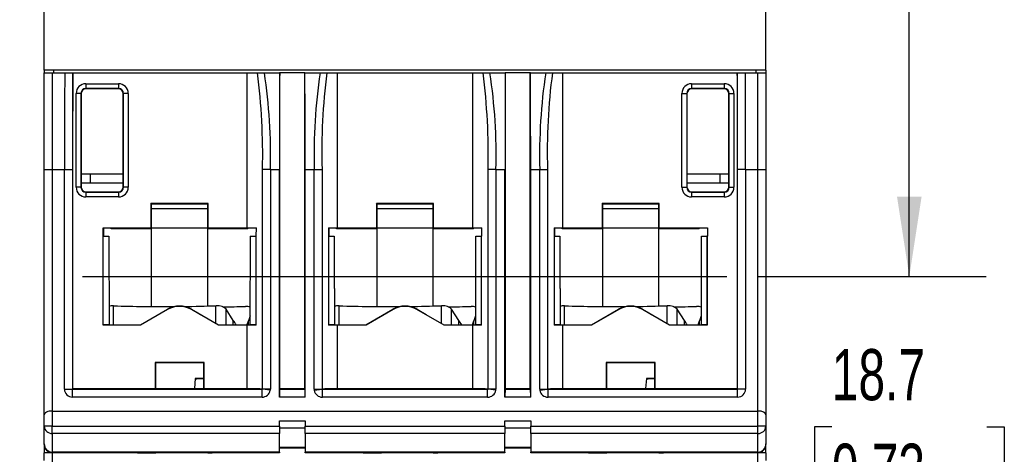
# Model space of a CAD drawing. Header units: millimetres. Extents: x 0 to 1397, y 0 to 1080.
# Tile 9 of 15: x 207 to 411, y 746 to 836. Entities that reach past the tile are written whole.
import ezdxf

# ---------------------------------------------------------------- set-up
doc = ezdxf.new("R2010")
doc.units = ezdxf.units.MM
doc.header["$LTSCALE"] = 5
doc.linetypes.add('CENTERX2', pattern=[20.32, 12.7, -2.54, 2.54, -2.54])
doc.layers.add('CENTER', color=40, linetype='CENTERX2')
doc.layers.add('DIMENSIONS', color=140, linetype='Continuous', lineweight=25)
doc.styles.add('SLDTEXTSTYLE0', font='TXT', dxfattribs={"width": 0.7})
doc.dimstyles.new('SLDDIMSTYLE1', dxfattribs={"dimtxt": 10.790039, "dimasz": 16.51, "dimexe": 0, "dimexo": 0.0625, "dimgap": 2.69751, "dimtad": 0, "dimtih": 1, "dimtoh": 1, "dimdec": 1, "dimlfac": 0.3, "dimrnd": 1e-09, "dimzin": 12, "dimdsep": 46, "dimtxsty": 'SLDTEXTSTYLE0', "dimsah": 1, "dimcen": 0.09, "dimadec": 0, "dimazin": 3, "dimtfac": 1, "dimtdec": 1, "dimtofl": 0, "dimtmove": 0, "dimatfit": 3, "dimfxl": 0, "dimfrac": 2, "dimtolj": 1, "dimtzin": 12, "dimarcsym": 0})
doc.dimstyles.new('SLDDIMSTYLE2', dxfattribs={"dimtxt": 10.790039, "dimasz": 16.51, "dimexe": 0, "dimexo": 0.0625, "dimgap": 2.69751, "dimtad": 0, "dimtih": 1, "dimtoh": 1, "dimdec": 1, "dimlfac": 0.3, "dimrnd": 1e-09, "dimzin": 12, "dimdsep": 46, "dimtxsty": 'SLDTEXTSTYLE0', "dimsah": 1, "dimcen": 0.09, "dimadec": 0, "dimazin": 3, "dimtfac": 1, "dimtdec": 1, "dimtmove": 0, "dimatfit": 0, "dimfxl": 0, "dimfrac": 2, "dimtolj": 1, "dimtzin": 12, "dimarcsym": 0})

# ---------------------------------------------------------------- blocks, each defined once
blk = doc.blocks.new('_D_9')
at = {"layer": 'DIMENSIONS'}
for p, q in [((205.65, 971.17), (154.78, 971.17)), ((170.66, 971.17), (170.66, 841.65)), ((154.63, 822.09), (151, 822.09)), ((151, 822.09), (151, 804.94)), ((186.69, 822.09), (190.31, 822.09)), ((190.31, 822.09), (190.31, 804.94)), ((151, 804.94), (154.63, 804.94)), ((190.31, 804.94), (186.69, 804.94)), ((170.66, 673), (170.66, 802.52)), ((207.32, 673), (154.78, 673))]:
    blk.add_line(p, q, dxfattribs=at)
for points in [[(170.66, 971.17), (168.12, 954.66), (173.2, 954.66)], [(170.66, 673), (173.2, 689.51), (168.12, 689.51)]]:
    blk.add_solid(points, dxfattribs=at)
at = {"layer": 'DIMENSIONS', "char_height": 10.583, "attachment_point": 1, "style": 'SLDTEXTSTYLE0'}
for s, insert in [('89.5', (154.63, 838.15)), ('3.52', (154.63, 818.58))]:
    blk.add_mtext(s, dxfattribs=dict(at, insert=insert))
blk = doc.blocks.new('_D_11')
at = {"layer": 'DIMENSIONS'}
for p, q in [((367.68, 971.17), (406.88, 971.17)), ((391, 971.17), (391, 896.73)), ((374.97, 877.17), (371.35, 877.17)), ((371.35, 877.17), (371.35, 860.02)), ((407.03, 877.17), (410.66, 877.17)), ((410.66, 877.17), (410.66, 860.02)), ((371.35, 860.02), (374.97, 860.02)), ((410.66, 860.02), (407.03, 860.02)), ((391, 783.17), (391, 857.61)), ((359.6, 783.17), (406.88, 783.17))]:
    blk.add_line(p, q, dxfattribs=at)
for points in [[(391, 971.17), (388.46, 954.66), (393.54, 954.66)], [(391, 783.17), (393.54, 799.68), (388.46, 799.68)]]:
    blk.add_solid(points, dxfattribs=at)
at = {"layer": 'DIMENSIONS', "char_height": 10.583, "attachment_point": 1, "style": 'SLDTEXTSTYLE0'}
for s, insert in [('56.4', (374.97, 893.23)), ('2.22', (374.97, 873.66))]:
    blk.add_mtext(s, dxfattribs=dict(at, insert=insert))
blk = doc.blocks.new('_D_12')
at = {"layer": 'DIMENSIONS'}
for p, q in [((391, 783.17), (391, 814.92)), ((359.6, 783.17), (406.88, 783.17)), ((374.97, 752.09), (371.35, 752.09)), ((371.35, 752.09), (371.35, 734.94)), ((407.03, 752.09), (410.66, 752.09)), ((410.66, 752.09), (410.66, 734.94)), ((371.35, 734.94), (374.97, 734.94)), ((410.66, 734.94), (407.03, 734.94)), ((362.26, 721), (406.88, 721)), ((391, 721), (391, 689.25))]:
    blk.add_line(p, q, dxfattribs=at)
for points in [[(391, 783.17), (393.54, 799.68), (388.46, 799.68)], [(391, 721), (388.46, 704.49), (393.54, 704.49)]]:
    blk.add_solid(points, dxfattribs=at)
at = {"layer": 'DIMENSIONS', "char_height": 10.583, "attachment_point": 1, "style": 'SLDTEXTSTYLE0'}
for s, insert in [('18.7', (374.97, 768.15)), ('0.73', (374.97, 748.58))]:
    blk.add_mtext(s, dxfattribs=dict(at, insert=insert))

msp = doc.modelspace()

# ---------------------------------------------------------------- linework, layer by layer
for p, q in [((212, 825.84), (212, 840.82)), ((361.33, 825.84), (361.33, 840.82)), ((361.33, 825.84), (212, 825.84)), ((212, 825.84), (212, 825.34)), ((212, 805.34), (212, 825.34)), ((212, 825.34), (213.67, 825.34)), ((213.67, 825.34), (213.67, 805.34)), ((213.67, 825.34), (216.25, 825.34)), ((214, 825.34), (214, 825.84)), ((216.25, 825.34), (217.92, 825.34)), ((217.93, 759.93), (217.93, 825.34)), ((217.93, 825.34), (254, 825.34)), ((254, 793.24), (254, 825.34)), ((254, 825.34), (256.16, 825.34)), ((256.16, 825.34), (257.56, 825.34)), ((257.56, 825.34), (260.72, 825.34)), ((260.76, 825.34), (260.72, 825.34)), ((260.76, 759.93), (260.76, 825.34)), ((265.9, 825.34), (260.76, 825.34)), ((265.9, 759.93), (265.9, 825.34)), ((265.94, 825.34), (265.9, 825.34)), ((265.94, 825.34), (269.1, 825.34)), ((269.1, 825.34), (270.5, 825.34)), ((270.5, 825.34), (272.67, 825.34)), ((272.67, 793.24), (272.67, 825.34)), ((272.67, 825.34), (300.67, 825.34)), ((300.67, 793.24), (300.67, 825.34)), ((300.67, 825.34), (302.83, 825.34)), ((302.83, 825.34), (304.23, 825.34)), ((304.23, 825.34), (307.39, 825.34)), ((307.43, 825.34), (307.39, 825.34)), ((307.43, 759.93), (307.43, 825.34)), ((312.57, 825.34), (307.43, 825.34)), ((312.57, 759.93), (312.57, 825.34)), ((312.61, 825.34), (312.57, 825.34)), ((312.61, 825.34), (315.77, 825.34)), ((315.77, 825.34), (317.17, 825.34)), ((317.17, 825.34), (319.33, 825.34)), ((319.33, 793.24), (319.33, 825.34)), ((319.33, 825.34), (355.4, 825.34)), ((355.4, 825.34), (355.4, 759.93)), ((355.41, 825.34), (357.08, 825.34)), ((357.08, 825.34), (359.67, 825.34)), ((359.33, 825.34), (359.33, 825.84)), ((359.67, 805.34), (359.67, 825.34)), ((359.67, 825.34), (361.33, 825.34)), ((361.33, 825.84), (361.33, 825.34)), ((361.33, 825.34), (361.33, 805.34)), ((220.61, 823.06), (227.39, 823.06)), ((220.61, 823.06), (220.61, 822.06)), ((227.39, 823.06), (227.39, 822.06)), ((345.95, 823.06), (352.72, 823.06)), ((345.95, 823.06), (345.95, 822.06)), ((352.72, 823.06), (352.72, 822.06)), ((218.61, 801.62), (218.61, 821.06)), ((219.61, 821.06), (218.61, 821.06)), ((219.61, 821.06), (219.61, 801.62)), ((219.66, 821.01), (219.61, 821.06)), ((219.66, 821.01), (219.66, 801.67)), ((227.39, 822.06), (220.61, 822.06)), ((220.61, 822.06), (220.66, 822.01)), ((227.34, 822.01), (220.66, 822.01)), ((227.34, 822.01), (227.39, 822.06)), ((228.39, 821.06), (228.34, 821.01)), ((228.34, 801.67), (228.34, 821.01)), ((229.39, 821.06), (228.39, 821.06)), ((228.39, 801.62), (228.39, 821.06)), ((229.39, 821.06), (229.39, 801.62)), ((343.95, 801.62), (343.95, 821.06)), ((343.95, 821.06), (344.95, 821.06)), ((344.95, 821.06), (344.95, 801.62)), ((345, 821.01), (344.95, 821.06)), ((345, 821.01), (345, 801.67)), ((352.72, 822.06), (345.95, 822.06)), ((345.95, 822.06), (346, 822.01)), ((352.67, 822.01), (346, 822.01)), ((352.67, 822.01), (352.72, 822.06)), ((353.72, 821.06), (353.67, 821.01)), ((353.67, 801.67), (353.67, 821.01)), ((353.72, 821.06), (354.72, 821.06)), ((353.72, 801.62), (353.72, 821.06)), ((354.72, 821.06), (354.72, 801.62)), ((212, 805.34), (213.67, 805.34)), ((212, 754.56), (212, 805.34)), ((213.67, 805.34), (213.67, 755.33)), ((213.67, 805.34), (216.21, 805.34)), ((216.21, 759.88), (216.21, 805.34)), ((216.21, 805.34), (217.87, 805.34)), ((217.87, 805.34), (217.87, 759.88)), ((257.18, 759.87), (257.18, 805.34)), ((258.8, 805.34), (257.18, 805.34)), ((258.8, 805.34), (258.8, 759.87)), ((258.8, 805.34), (260.68, 805.34)), ((260.68, 758.21), (260.68, 805.34)), ((265.99, 758.21), (265.99, 805.34)), ((265.99, 805.34), (267.87, 805.34)), ((267.87, 759.87), (267.87, 805.34)), ((267.87, 805.34), (269.49, 805.34)), ((269.49, 805.34), (269.49, 759.87)), ((303.85, 759.87), (303.85, 805.34)), ((305.47, 805.34), (303.85, 805.34)), ((305.47, 805.34), (305.47, 759.87)), ((305.47, 805.34), (307.34, 805.34)), ((307.34, 758.21), (307.34, 805.34)), ((312.66, 805.34), (314.53, 805.34)), ((312.66, 758.21), (312.66, 805.34)), ((314.53, 759.87), (314.53, 805.34)), ((314.53, 805.34), (316.15, 805.34)), ((316.15, 805.34), (316.15, 759.87)), ((357.13, 805.34), (355.46, 805.34)), ((355.46, 759.88), (355.46, 805.34)), ((357.13, 805.34), (357.13, 759.88)), ((357.13, 805.34), (359.67, 805.34)), ((359.67, 755.33), (359.67, 805.34)), ((359.67, 805.34), (361.33, 805.34)), ((361.33, 805.34), (361.33, 754.56)), ((228.34, 804.34), (219.66, 804.34)), ((221.54, 804.34), (221.54, 802.5)), ((353.67, 804.34), (345, 804.34)), ((351.8, 804.34), (351.8, 802.5)), ((219.61, 801.62), (218.61, 801.62)), ((219.61, 801.62), (219.66, 801.67)), ((228.34, 802.5), (219.66, 802.5)), ((220.66, 800.67), (220.61, 800.62)), ((220.66, 800.67), (227.34, 800.67)), ((227.39, 800.62), (227.34, 800.67)), ((228.34, 801.67), (228.39, 801.62)), ((229.39, 801.62), (228.39, 801.62)), ((343.95, 801.62), (344.95, 801.62)), ((344.95, 801.62), (345, 801.67)), ((353.67, 802.5), (345, 802.5)), ((346, 800.67), (345.95, 800.62)), ((346, 800.67), (352.67, 800.67)), ((352.72, 800.62), (352.67, 800.67)), ((353.67, 801.67), (353.72, 801.62)), ((353.72, 801.62), (354.72, 801.62)), ((220.61, 800.62), (227.39, 800.62)), ((220.61, 800.62), (220.61, 799.62)), ((227.39, 799.62), (220.61, 799.62)), ((227.39, 800.62), (227.39, 799.62)), ((345.95, 800.62), (352.72, 800.62)), ((345.95, 800.62), (345.95, 799.62)), ((352.72, 799.62), (345.95, 799.62)), ((352.72, 800.62), (352.72, 799.62)), ((245.9, 798.24), (234.1, 798.24)), ((234.1, 798.24), (234.1, 793.24)), ((234.16, 798.17), (234.1, 798.24)), ((245.84, 798.17), (234.16, 798.17)), ((234.16, 798.17), (234.16, 793.17)), ((245.84, 797.17), (234.16, 797.17)), ((245.84, 798.17), (245.9, 798.24)), ((245.84, 793.17), (245.84, 798.17)), ((245.9, 793.24), (245.9, 798.24)), ((280.76, 798.24), (280.76, 793.24)), ((292.57, 798.24), (280.76, 798.24)), ((280.83, 798.17), (280.76, 798.24)), ((292.5, 798.17), (280.83, 798.17)), ((280.83, 798.17), (280.83, 793.17)), ((292.5, 797.17), (280.83, 797.17)), ((292.5, 798.17), (292.57, 798.24)), ((292.5, 793.17), (292.5, 798.17)), ((292.57, 793.24), (292.57, 798.24)), ((339.24, 798.24), (327.43, 798.24)), ((327.43, 798.24), (327.43, 793.24)), ((327.5, 798.17), (327.43, 798.24)), ((339.17, 798.17), (327.5, 798.17)), ((327.5, 798.17), (327.5, 793.17)), ((339.17, 797.17), (327.5, 797.17)), ((339.17, 798.17), (339.24, 798.24)), ((339.17, 793.17), (339.17, 798.17)), ((339.24, 793.24), (339.24, 798.24)), ((224.18, 793.24), (234.1, 793.24)), ((224.18, 773.1), (224.18, 793.24)), ((224.25, 793.17), (224.18, 793.24)), ((234.16, 793.17), (224.25, 793.17)), ((224.25, 793.17), (224.25, 791.5)), ((225.83, 793.17), (225.83, 793.17)), ((254.17, 793.17), (225.83, 793.17)), ((225.83, 793.03), (225.83, 793.17)), ((234.17, 793.03), (225.83, 793.03)), ((234.16, 793.17), (234.1, 793.24)), ((234.17, 793.1), (234.17, 776.96)), ((245.83, 777.07), (245.83, 793.1)), ((254.17, 793.03), (245.83, 793.03)), ((245.84, 793.17), (245.9, 793.24)), ((255.9, 793.17), (245.84, 793.17)), ((245.9, 793.24), (254, 793.24)), ((254.17, 793.17), (254.17, 793.17)), ((254.17, 793.03), (254.17, 793.17)), ((255.89, 791.5), (255.9, 793.26)), ((270.83, 793.26), (270.83, 773.08)), ((270.91, 793.17), (270.83, 793.26)), ((280.83, 793.17), (270.91, 793.17)), ((270.91, 793.17), (270.91, 791.5)), ((272.5, 793.17), (272.5, 793.17)), ((300.83, 793.17), (272.5, 793.17)), ((272.5, 793.03), (272.5, 793.17)), ((280.83, 793.03), (272.5, 793.03)), ((272.67, 793.24), (280.76, 793.24)), ((280.83, 793.17), (280.76, 793.24)), ((280.83, 793.1), (280.83, 776.96)), ((292.5, 793.17), (292.57, 793.24)), ((302.57, 793.17), (292.5, 793.17)), ((292.5, 777.07), (292.5, 793.1)), ((300.83, 793.03), (292.5, 793.03)), ((292.57, 793.24), (300.67, 793.24)), ((300.83, 793.17), (300.83, 793.17)), ((300.83, 793.03), (300.83, 793.17)), ((302.56, 791.5), (302.57, 793.26)), ((317.49, 793.26), (317.49, 773.08)), ((317.58, 793.17), (317.49, 793.26)), ((327.5, 793.17), (317.58, 793.17)), ((317.58, 793.17), (317.58, 791.5)), ((319.17, 793.17), (319.17, 793.17)), ((347.5, 793.17), (319.17, 793.17)), ((319.17, 793.03), (319.17, 793.17)), ((327.5, 793.03), (319.17, 793.03)), ((319.33, 793.24), (327.43, 793.24)), ((327.5, 793.17), (327.43, 793.24)), ((327.5, 793.1), (327.5, 776.96)), ((339.17, 793.17), (339.24, 793.24)), ((349.23, 793.17), (339.17, 793.17)), ((339.17, 777.07), (339.17, 793.1)), ((347.5, 793.03), (339.17, 793.03)), ((339.24, 793.24), (349.23, 793.24)), ((347.5, 793.17), (347.5, 793.17)), ((347.5, 793.03), (347.5, 793.17)), ((349.23, 793.24), (349.23, 791.5)), ((224.23, 773.15), (224.23, 791.5)), ((224.23, 791.5), (225.36, 791.5)), ((225.36, 791.5), (225.42, 773.17)), ((254.64, 791.5), (254.58, 773.17)), ((254.64, 791.5), (255.77, 791.5)), ((255.77, 791.5), (255.77, 773.15)), ((255.84, 791.5), (255.77, 791.5)), ((255.84, 773.08), (255.84, 791.5)), ((255.84, 791.5), (255.89, 791.5)), ((270.89, 773.15), (270.89, 791.5)), ((270.89, 791.5), (272.02, 791.5)), ((272.02, 791.5), (272.02, 780.67)), ((301.31, 780.67), (301.31, 791.5)), ((301.31, 791.5), (302.44, 791.5)), ((302.44, 791.5), (302.44, 773.15)), ((302.51, 791.5), (302.44, 791.5)), ((302.51, 773.08), (302.51, 791.5)), ((302.51, 791.5), (302.56, 791.5)), ((317.56, 773.15), (317.56, 791.5)), ((317.56, 791.5), (318.69, 791.5)), ((318.69, 791.5), (318.69, 780.67)), ((347.98, 780.67), (347.98, 791.5)), ((347.98, 791.5), (349.11, 791.5)), ((349.11, 791.5), (349.11, 773.15)), ((349.15, 791.5), (349.11, 791.5)), ((349.15, 791.5), (349.15, 773.1)), ((349.23, 791.5), (349.15, 791.5)), ((272.06, 780.67), (272.02, 780.67)), ((272.06, 780.67), (272.09, 773.17)), ((301.27, 780.67), (301.25, 773.17)), ((301.31, 780.67), (301.27, 780.67)), ((318.73, 780.67), (318.69, 780.67)), ((318.73, 780.67), (318.76, 773.17)), ((347.94, 780.67), (347.91, 773.17)), ((347.98, 780.67), (347.94, 780.67)), ((226.35, 773.17), (226.35, 777.1)), ((231.92, 773.17), (237.5, 776.39)), ((237.54, 776.33), (231.94, 773.1)), ((237.5, 776.39), (237.54, 776.33)), ((242.5, 776.39), (242.47, 776.33)), ((248.07, 773.1), (242.47, 776.33)), ((242.5, 776.39), (244.36, 775.32)), ((247.55, 773.46), (247.55, 777.12)), ((251.13, 774.09), (249.62, 776.39)), ((249.62, 773.17), (249.62, 776.39)), ((273.02, 773.17), (273.02, 777.1)), ((278.58, 773.17), (284.17, 776.39)), ((284.2, 776.33), (278.6, 773.1)), ((284.17, 776.39), (284.2, 776.33)), ((289.17, 776.39), (289.13, 776.33)), ((294.73, 773.1), (289.13, 776.33)), ((289.17, 776.39), (291.03, 775.32)), ((294.22, 773.46), (294.22, 777.12)), ((297.8, 774.09), (296.29, 776.39)), ((296.29, 773.17), (296.29, 776.39)), ((319.68, 773.17), (319.68, 777.1)), ((325.25, 773.17), (330.83, 776.39)), ((330.87, 776.33), (325.27, 773.1)), ((330.83, 776.39), (330.87, 776.33)), ((335.83, 776.39), (335.8, 776.33)), ((341.4, 773.1), (335.8, 776.33)), ((335.83, 776.39), (337.69, 775.32)), ((340.89, 773.46), (340.89, 777.12)), ((344.47, 774.09), (342.96, 776.39)), ((342.96, 773.17), (342.96, 776.39)), ((254.59, 775.01), (254.26, 774.03)), ((301.25, 775.01), (300.93, 774.03)), ((347.92, 775.01), (347.59, 774.03)), ((224.23, 773.15), (224.18, 773.1)), ((231.94, 773.1), (224.18, 773.1)), ((225.42, 773.17), (224.23, 773.15)), ((225.42, 773.17), (231.92, 773.17)), ((231.92, 773.17), (231.94, 773.1)), ((248.08, 773.15), (248.07, 773.1)), ((254, 773.1), (248.07, 773.1)), ((249.58, 773.17), (254.58, 773.17)), ((251.13, 773.17), (251.13, 774.09)), ((254, 759.93), (254, 773.1)), ((254.26, 773.17), (254.26, 774.03)), ((255.77, 773.15), (254.58, 773.17)), ((255.77, 773.15), (255.84, 773.08)), ((270.89, 773.15), (270.83, 773.08)), ((272.09, 773.17), (270.89, 773.15)), ((272.09, 773.17), (278.58, 773.17)), ((272.67, 759.93), (272.67, 773.1)), ((278.6, 773.1), (272.67, 773.1)), ((278.58, 773.17), (278.6, 773.1)), ((294.75, 773.15), (294.73, 773.1)), ((300.67, 773.1), (294.73, 773.1)), ((296.25, 773.17), (301.25, 773.17)), ((297.8, 773.17), (297.8, 774.09)), ((300.67, 759.93), (300.67, 773.1)), ((300.93, 773.17), (300.93, 774.03)), ((302.44, 773.15), (301.25, 773.17)), ((302.44, 773.15), (302.51, 773.08)), ((317.56, 773.15), (317.49, 773.08)), ((318.76, 773.17), (317.56, 773.15)), ((318.76, 773.17), (325.25, 773.17)), ((319.33, 759.93), (319.33, 773.1)), ((325.27, 773.1), (319.33, 773.1)), ((325.25, 773.17), (325.27, 773.1)), ((341.41, 773.15), (341.4, 773.1)), ((349.15, 773.1), (341.4, 773.1)), ((342.92, 773.17), (347.91, 773.17)), ((344.47, 773.17), (344.47, 774.09)), ((347.59, 773.17), (347.59, 774.03)), ((349.11, 773.15), (347.91, 773.17)), ((349.11, 773.15), (349.15, 773.1)), ((245.07, 765.41), (234.93, 765.41)), ((234.93, 765.41), (234.93, 759.93)), ((235, 765.34), (234.93, 765.41)), ((245, 765.34), (235, 765.34)), ((235, 765.34), (235, 760)), ((245, 765.34), (245.07, 765.41)), ((245, 760), (245, 765.34)), ((245.07, 759.93), (245.07, 765.41)), ((338.4, 765.41), (328.26, 765.41)), ((328.26, 765.41), (328.26, 759.93)), ((328.33, 765.34), (328.26, 765.41)), ((338.33, 765.34), (328.33, 765.34)), ((328.33, 765.34), (328.33, 760)), ((338.33, 765.34), (338.4, 765.41)), ((338.33, 760), (338.33, 765.34)), ((338.4, 759.93), (338.4, 765.41)), ((243.27, 762.06), (243.07, 760)), ((243.27, 762.02), (245, 762.04)), ((243.61, 762.03), (243.27, 762.03)), ((336.61, 762.06), (336.4, 760)), ((336.6, 762.02), (338.33, 762.04)), ((336.94, 762.03), (336.6, 762.03)), ((217.87, 759.88), (217.93, 759.93)), ((234.93, 759.93), (217.93, 759.93)), ((235, 760), (234.93, 759.93)), ((235, 760), (245, 760)), ((245, 760), (245.07, 759.93)), ((254, 759.93), (245.07, 759.93)), ((260.76, 759.93), (260.71, 759.88)), ((265.9, 759.93), (260.76, 759.93)), ((265.96, 759.88), (265.9, 759.93)), ((300.67, 759.93), (272.67, 759.93)), ((307.43, 759.93), (307.37, 759.88)), ((312.57, 759.93), (307.43, 759.93)), ((312.63, 759.88), (312.57, 759.93)), ((328.26, 759.93), (319.33, 759.93)), ((328.33, 760), (328.26, 759.93)), ((328.33, 760), (338.33, 760)), ((338.33, 760), (338.4, 759.93)), ((355.4, 759.93), (338.4, 759.93)), ((355.46, 759.88), (355.4, 759.93)), ((216.21, 759.88), (217.87, 759.88)), ((217.87, 759.88), (257.08, 759.88)), ((217.87, 758.21), (217.87, 759.88)), ((257.08, 758.21), (217.87, 758.21)), ((257.08, 759.88), (257.18, 759.87)), ((257.08, 758.21), (257.08, 759.83)), ((258.78, 759.64), (257.18, 759.87)), ((258.8, 759.87), (257.18, 759.87)), ((265.99, 758.21), (260.68, 758.21)), ((260.71, 759.88), (265.96, 759.88)), ((267.87, 759.87), (269.49, 759.87)), ((267.88, 759.64), (269.49, 759.87)), ((269.49, 759.87), (269.59, 759.88)), ((269.59, 759.88), (303.75, 759.88)), ((269.59, 758.21), (269.59, 759.83)), ((303.75, 758.21), (269.59, 758.21)), ((303.75, 759.88), (303.85, 759.87)), ((303.75, 758.21), (303.75, 759.83)), ((305.45, 759.64), (303.85, 759.87)), ((305.47, 759.87), (303.85, 759.87)), ((312.66, 758.21), (307.34, 758.21)), ((307.37, 759.88), (312.63, 759.88)), ((314.53, 759.87), (316.15, 759.87)), ((314.55, 759.64), (316.15, 759.87)), ((316.15, 759.87), (316.25, 759.88)), ((316.25, 759.88), (355.46, 759.88)), ((316.25, 758.21), (316.25, 759.83)), ((355.46, 758.21), (316.25, 758.21)), ((355.46, 758.21), (355.46, 759.88)), ((357.13, 759.88), (355.46, 759.88)), ((212, 754.56), (212, 754.53)), ((212, 752.2), (212, 754.53)), ((213.67, 755.33), (359.67, 755.33)), ((213.67, 755.31), (213.67, 752.21)), ((359.67, 752.21), (359.67, 755.31)), ((361.33, 754.53), (361.33, 754.56)), ((361.33, 754.53), (361.33, 752.2)), ((212, 748.52), (212, 752.2)), ((213.67, 750.7), (213.67, 752.21)), ((213.67, 752.21), (260.67, 752.21)), ((260.67, 753.31), (266, 753.31)), ((260.67, 752.21), (260.67, 753.31)), ((260.67, 752.21), (260.67, 750.7)), ((266, 751.8), (260.67, 751.8)), ((266, 753.31), (266, 752.21)), ((266, 750.7), (266, 752.21)), ((266, 752.21), (307.33, 752.21)), ((307.33, 753.31), (312.67, 753.31)), ((307.33, 752.21), (307.33, 753.31)), ((307.33, 752.21), (307.33, 750.7)), ((312.67, 751.8), (307.33, 751.8)), ((312.67, 753.31), (312.67, 752.21)), ((312.67, 750.7), (312.67, 752.21)), ((312.67, 752.21), (359.67, 752.21)), ((359.67, 750.7), (359.67, 752.21)), ((361.33, 752.2), (361.33, 748.52)), ((260.67, 750.7), (213.67, 750.7)), ((213.67, 750.7), (213.67, 746.85)), ((260.67, 746.85), (260.67, 750.7)), ((307.33, 750.7), (266, 750.7)), ((266, 750.7), (266, 746.85)), ((307.33, 746.85), (307.33, 750.7)), ((359.67, 750.7), (312.67, 750.7)), ((312.67, 750.7), (312.67, 746.85)), ((359.67, 746.85), (359.67, 750.7)), ((212, 748.39), (212, 748.52)), ((212, 748.39), (212, 746.71)), ((260.67, 747.85), (266, 747.85)), ((260.67, 747.72), (266, 747.72)), ((307.33, 747.85), (312.67, 747.85)), ((307.33, 747.72), (312.67, 747.72)), ((361.33, 748.52), (361.33, 748.39)), ((361.33, 746.71), (361.33, 748.39)), ((212, 745.07), (212, 746.71)), ((260.67, 746.85), (213.67, 746.85)), ((213.67, 746.85), (213.67, 746.72)), ((235.1, 746.72), (213.67, 746.72)), ((213.67, 746.72), (213.67, 744.39)), ((227.52, 746.78), (227.5, 746.78)), ((244.9, 746.72), (235.1, 746.72)), ((260.67, 746.72), (244.9, 746.72)), ((252.5, 746.78), (252.48, 746.78)), ((260.67, 746.85), (260.67, 746.72)), ((307.33, 746.85), (266, 746.85)), ((266, 746.72), (266, 746.85)), ((281.77, 746.72), (266, 746.72)), ((274.19, 746.78), (274.17, 746.78)), ((291.57, 746.72), (281.77, 746.72)), ((307.33, 746.72), (291.57, 746.72)), ((299.16, 746.78), (299.15, 746.78)), ((307.33, 746.85), (307.33, 746.72)), ((359.67, 746.85), (312.67, 746.85)), ((312.67, 746.72), (312.67, 746.85)), ((328.43, 746.72), (312.67, 746.72)), ((320.85, 746.78), (320.84, 746.78)), ((338.23, 746.72), (328.43, 746.72)), ((359.67, 746.72), (338.23, 746.72)), ((345.83, 746.78), (345.81, 746.78)), ((359.67, 746.72), (359.67, 746.85)), ((359.67, 744.39), (359.67, 746.72)), ((361.33, 746.71), (361.33, 745.07))]:
    msp.add_line(p, q)
at = {"flags": 128}
for points in [[(245, 762.05), (244.87, 762.05), (244.48, 762.06), (244.09, 762.06), (243.69, 762.06), (243.27, 762.06)], [(243.27, 762.03), (243.37, 762.03), (243.61, 762.03)], [(336.6, 762.03), (336.7, 762.03), (336.94, 762.03)], [(338.33, 762.05), (338.2, 762.05), (337.82, 762.06), (337.42, 762.06), (337.02, 762.06), (336.61, 762.06)], [(227.5, 746.78), (227.54, 746.78), (227.86, 746.79), (228.47, 746.8), (229.37, 746.81), (230.52, 746.82), (231.91, 746.83), (233.49, 746.84), (235.23, 746.84), (237.09, 746.84), (239.02, 746.84), (240.98, 746.84), (242.91, 746.84), (244.77, 746.84), (246.51, 746.84), (248.09, 746.83), (249.48, 746.82), (250.63, 746.81), (251.53, 746.8), (252.14, 746.79), (252.46, 746.78), (252.5, 746.78)], [(235.34, 746.84), (235.23, 746.75), (235.1, 746.72)], [(244.9, 746.72), (244.77, 746.75), (244.66, 746.84)], [(274.17, 746.78), (274.21, 746.78), (274.53, 746.79), (275.14, 746.8), (276.03, 746.81), (277.19, 746.82), (278.57, 746.83), (280.16, 746.84), (281.9, 746.84), (283.76, 746.84), (285.69, 746.84), (287.64, 746.84), (289.57, 746.84), (291.43, 746.84), (293.18, 746.84), (294.76, 746.83), (296.15, 746.82), (297.3, 746.81), (298.19, 746.8), (298.81, 746.79), (299.12, 746.78), (299.16, 746.78)], [(282.01, 746.84), (281.9, 746.75), (281.77, 746.72)], [(291.57, 746.72), (291.44, 746.75), (291.32, 746.84)], [(320.84, 746.78), (320.88, 746.78), (321.19, 746.79), (321.81, 746.8), (322.7, 746.81), (323.85, 746.82), (325.24, 746.83), (326.82, 746.84), (328.57, 746.84), (330.43, 746.84), (332.36, 746.84), (334.31, 746.84), (336.24, 746.84), (338.1, 746.84), (339.84, 746.84), (341.43, 746.83), (342.81, 746.82), (343.97, 746.81), (344.86, 746.8), (345.47, 746.79), (345.79, 746.78), (345.83, 746.78)], [(328.68, 746.84), (328.56, 746.75), (328.43, 746.72)], [(338.23, 746.72), (338.11, 746.75), (337.99, 746.84)]]:
    msp.add_lwpolyline(points, dxfattribs=at)
for centre, radius, start, end in [((119.52, 808.36), 137.69, 358.74, 7.0804), ((145.55, 808.37), 113.29, 358.4647, 8.6122), ((381.3, 808.36), 113.47, 171.3961, 181.5271), ((390.37, 809.22), 120.94, 172.3409, 181.8387), ((166.19, 808.36), 137.69, 358.74, 7.0804), ((192.22, 808.37), 113.29, 358.4647, 8.6122), ((427.97, 808.36), 113.47, 171.3961, 181.5271), ((437.03, 809.22), 120.94, 172.3409, 181.8387), ((240, 772.06), 5, 60.0017, 119.9983), ((240, 772.06), 4.93, 60, 120), ((286.67, 772.06), 5, 60.0017, 119.9983), ((286.67, 772.06), 4.93, 60, 120), ((333.33, 772.06), 5, 60.0017, 119.9983), ((333.33, 772.06), 4.93, 60, 120), ((217.87, 759.88), 1.67, 180, 270), ((257.1, 759.91), 1.7, 269.2101, 350.6888), ((257.18, 759.87), 1.62, 351.7521, 0), ((269.49, 759.87), 1.62, 180, 188.2479), ((269.56, 759.91), 1.7, 189.294, 270.8071), ((303.77, 759.91), 1.7, 269.2101, 350.6888), ((303.85, 759.87), 1.62, 351.7521, 0), ((316.15, 759.87), 1.62, 180, 188.2479), ((316.23, 759.91), 1.7, 189.294, 270.8071), ((355.46, 759.88), 1.67, 270, 0), ((213.25, 672.63), 79.59, 89.7, 90.9), ((213.59, 752.29), 1.59, 183.0292, 272.7384), ((360.08, 672.63), 79.59, 89.1, 90.3), ((359.74, 752.29), 1.59, 267.2616, 356.9708), ((213.67, 748.39), 1.67, 180.0004, 270.0004), ((359.67, 748.39), 1.67, 269.9996, 359.9996), ((213.25, 667.13), 79.59, 89.7, 90.9), ((233.65, 1059.49), 312.78, 268.8773, 270.2664), ((246.34, 1061.86), 315.14, 269.7375, 271.1157), ((280.31, 1059.49), 312.78, 268.8773, 270.2664), ((293.01, 1061.86), 315.14, 269.7375, 271.1157), ((326.98, 1059.49), 312.78, 268.8773, 270.2664), ((339.68, 1061.86), 315.14, 269.7375, 271.1157), ((360.08, 667.13), 79.59, 89.1, 90.3)]:
    msp.add_arc(centre, radius, start, end)
for centre, major_axis, ratio, start_param, end_param in [((217.51, 805.34), (0, 76.33), 0.017074, 1.305693, 1.570796), ((219.18, 805.34), (0, 74.67), 0.017455, 1.299628, 1.570796), ((262.01, 805.34), (0, 76.33), 0.017455, 1.305693, 1.570796), ((264.66, 805.34), (0, 76.33), 0.017455, 4.712389, 4.977492), ((308.68, 805.34), (0, 76.33), 0.017455, 1.305693, 1.570796), ((311.33, 805.34), (0, 76.33), 0.017455, 4.712389, 4.977492), ((354.16, 805.34), (0, 74.67), 0.017455, 4.712389, 4.983557), ((355.83, 805.34), (0, 76.33), 0.017074, 4.712389, 4.977492), ((220.61, 821.06), (1.41, -1.41), 0.999695, 2.356347, 3.926839), ((227.39, 821.06), (-1.41, -1.41), 0.999695, 2.356347, 3.926839), ((345.95, 821.06), (1.41, -1.41), 0.999695, 2.356347, 3.926839), ((352.72, 821.06), (-1.41, -1.41), 0.999695, 2.356347, 3.926839), ((220.61, 821.06), (0.708, -0.708), 0.999087, 2.356347, 3.926839), ((220.66, 821.01), (-0.647, 0.763), 0.99963, 5.580533, 7.151024), ((227.34, 821.01), (0.647, 0.763), 0.99963, 5.415346, 6.985838), ((227.39, 821.06), (0.708, 0.708), 0.999087, 5.497939, 7.068431), ((345.95, 821.06), (0.708, -0.708), 0.999087, 2.356347, 3.926839), ((346, 821.01), (-0.647, 0.763), 0.99963, 5.580533, 7.151024), ((352.67, 821.01), (0.647, 0.763), 0.99963, 5.415346, 6.985838), ((352.72, 821.06), (0.708, 0.708), 0.999087, 5.497939, 7.068431), ((220.61, 801.62), (1.41, 1.41), 0.999695, 2.356347, 3.926839), ((220.61, 801.62), (0.708, 0.708), 0.999087, 2.356347, 3.926839), ((220.66, 801.67), (0.788, 0.616), 0.999749, 2.478859, 4.049351), ((227.34, 801.67), (0.788, -0.616), 0.999749, 5.375427, 6.945919), ((227.39, 801.62), (-1.41, 1.41), 0.999695, 2.356347, 3.926839), ((227.39, 801.62), (0.708, -0.708), 0.999087, 5.497939, 7.068431), ((345.95, 801.62), (1.41, 1.41), 0.999695, 2.356347, 3.926839), ((345.95, 801.62), (0.708, 0.708), 0.999087, 2.356347, 3.926839), ((346, 801.67), (0.788, 0.616), 0.999749, 2.478859, 4.049351), ((352.67, 801.67), (0.788, -0.616), 0.999749, 5.375427, 6.945919), ((352.72, 801.62), (-1.41, 1.41), 0.999695, 2.356347, 3.926839), ((352.72, 801.62), (0.708, -0.708), 0.999087, 5.497939, 7.068431), ((251.92, 793.33), (5.42, 0), 0.017455, 5.10718, 5.538263), ((274.75, 793.33), (5.42, 0), 0.017455, 3.901839, 4.317598), ((298.58, 793.33), (5.42, 0), 0.017455, 5.10718, 5.538263), ((321.42, 793.33), (5.42, 0), 0.017455, 3.901839, 4.317598), ((226.64, 776.3), (1.66, -0.24), 0.458579, 1.811704, 2.470024), ((194.77, 863.23), (179.81, -25.41), 0.458579, 4.953297, 5.025093), ((194.77, 863.23), (179.81, -25.41), 0.458579, 5.03608, 5.074411), ((248.04, 776.33), (1.66, -0.24), 0.458579, 0.383276, 1.932818), ((285.23, 861.27), (179.83, 25.11), 0.448351, 4.447077, 4.47367), ((253.36, 776.21), (1.66, 0.23), 0.448351, 0.67407, 1.332078), ((273.31, 776.3), (1.66, -0.24), 0.458579, 1.811704, 2.470024), ((241.43, 863.23), (179.81, -25.41), 0.458579, 4.953297, 5.025093), ((241.43, 863.23), (179.81, -25.41), 0.458579, 5.03608, 5.074411), ((294.71, 776.33), (1.66, -0.24), 0.458579, 0.383276, 1.932818), ((331.9, 861.27), (179.83, 25.11), 0.448351, 4.447077, 4.47367), ((300.02, 776.21), (1.66, 0.23), 0.448351, 0.67407, 1.332078), ((319.98, 776.3), (1.66, -0.24), 0.458579, 1.811704, 2.470024), ((288.1, 863.23), (179.81, -25.41), 0.458579, 4.953297, 5.025093), ((288.1, 863.23), (179.81, -25.41), 0.458579, 5.03608, 5.074411), ((341.37, 776.33), (1.66, -0.24), 0.458579, 0.383276, 1.932818), ((378.57, 861.27), (179.83, 25.11), 0.448351, 4.447077, 4.47367), ((346.69, 776.21), (1.66, 0.23), 0.448351, 0.67407, 1.332078), ((173.66, 770.8), (81.41, -11.5), 0.458579, 0.359506, 0.383276), ((173.66, 770.8), (81.42, 11.37), 0.448351, 6.043214, 6.065721), ((251.92, 773.01), (5.42, 0), 0.017455, 0.760246, 1.176005), ((274.75, 773.01), (5.42, 0), 0.017455, 1.965587, 2.381346), ((220.33, 770.8), (81.41, -11.5), 0.458579, 0.359506, 0.383276), ((220.33, 770.8), (81.42, 11.37), 0.448351, 6.043214, 6.065721), ((298.58, 773.01), (5.42, 0), 0.017455, 0.760246, 1.176005), ((321.42, 773.01), (5.42, 0), 0.017455, 1.965587, 2.381346), ((266.99, 770.8), (81.41, -11.5), 0.458579, 0.359506, 0.383276), ((266.99, 770.8), (81.42, 11.37), 0.448351, 6.043214, 6.065721), ((251.92, 759.85), (5.42, 0), 0.017455, 0.307128, 1.176005), ((274.75, 759.85), (5.42, 0), 0.017455, 1.965587, 2.834465), ((298.58, 759.85), (5.42, 0), 0.017455, 0.307128, 1.176005), ((321.42, 759.85), (5.42, 0), 0.017455, 1.965587, 2.834465), ((260.71, 758.21), (0, 1.67), 0.017455, 0.017453, 1.570796), ((265.96, 758.21), (0, 1.67), 0.017455, 4.712389, 6.265732), ((307.37, 758.21), (0, 1.67), 0.017455, 0.017453, 1.570796), ((312.63, 758.21), (0, 1.67), 0.017455, 4.712389, 6.265732), ((213.67, 754.56), (1.67, 0), 0.466308, 1.570796, 3.141593), ((359.67, 754.56), (1.67, 0), 0.466308, 0, 1.570796), ((213.67, 748.52), (1.67, 0), 0.998826, 3.141593, 4.712389), ((359.67, 748.52), (1.67, 0), 0.998826, 4.712389, 6.283185)]:
    msp.add_ellipse(centre, major_axis=major_axis, ratio=ratio, start_param=start_param, end_param=end_param)
at = {"layer": 'CENTER', "ltscale": 3.333333}
msp.add_line((219.9, 783.17), (353.25, 783.17), dxfattribs=at)

# ---------------------------------------------------------------- dimensions: what is measured, and where the dimension line sits
at = {"layer": 'DIMENSIONS'}
for base, p1, p2, dimstyle, picture, middle in [((170.6584, 971.1702), (213.6671, 673.0036), (212.0005, 971.1702), 'SLDDIMSTYLE1', '_D_9', (170.6584, 822.0869)), ((391, 783.17), (361.33, 971.17), (353.25, 783.17), 'SLDDIMSTYLE1', '_D_11', (391, 877.17)), ((391.0009, 783.1702), (355.9112, 721.0036), (353.2491, 783.1702), 'SLDDIMSTYLE2', '_D_12', (391.0009, 752.0869))]:
    dim = msp.add_linear_dim(base=base, p1=p1, p2=p2, angle=90, dimstyle=dimstyle, dxfattribs=at)
    dim.commit()
    dim.dimension.update_dxf_attribs({"geometry": picture, "text_midpoint": middle, "dimtype": 160})

doc.saveas('drawing.dxf')
